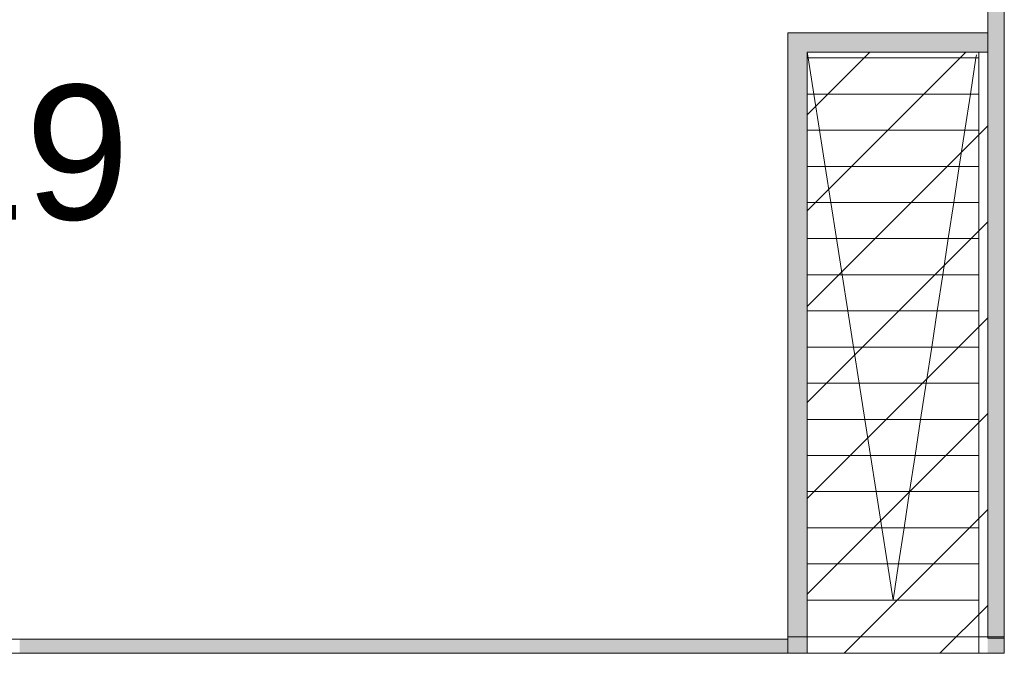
# Model space of a CAD drawing. Header units: inches. Extents: x 15 to 546804, y -66 to 267312.
# Tile 153 of 256: x 469434 to 475429, y 53045 to 56903. Entities that reach past the tile are written whole.
import ezdxf

# ---------------------------------------------------------------- set-up
doc = ezdxf.new("R2010")
doc.units = ezdxf.units.IN
doc.header["$MEASUREMENT"] = 0
doc.layers.add('Binnenwanden', color=2, linetype='Continuous')
doc.layers.add('HVA - Contour lijnen', color=7, linetype='Continuous', lineweight=9)
doc.styles.add('style1', font='arial.ttf', dxfattribs={"height": 250})

msp = doc.modelspace()

# ---------------------------------------------------------------- hatches: boundary and pattern name
at = {"lineweight": 20}
h = msp.add_hatch(color=7, dxfattribs=at)
h.dxf.hatch_style = 1
h.paths.add_polyline_path([(475428.6, 60120.3), (475328, 60120.3), (475328, 53045.3), (475428.6, 53045.3)])
h = msp.add_hatch(color=7, dxfattribs=at)
h.dxf.hatch_style = 1
h.paths.add_polyline_path([(475328.6, 56822.8), (474110.1, 56822.8), (474110.1, 53145.3), (474228.6, 53145.3), (474228.6, 53369.8), (474228.6, 53589.8), (474228.6, 53809.8), (474228.6, 54029.8), (474228.6, 54249.8), (474228.6, 54469.8), (474228.6, 54689.8), (474228.6, 54909.8), (474228.6, 55129.8), (474228.6, 55349.8), (474228.6, 55569.8), (474228.6, 55789.8), (474228.6, 56009.8), (474228.6, 56229.8), (474228.6, 56449.8), (474228.6, 56669.8), (474228.6, 56704.8), (475328.6, 56704.8)])
h.paths.add_polyline_path([(474228.6, 53145.3), (474110.1, 53145.3), (474110.1, 53045.3), (474228.6, 53045.3)])
h = msp.add_hatch(color=7, dxfattribs=at)
h.dxf.hatch_style = 1
h.paths.add_polyline_path([(474110.1, 53130.8), (469433.8, 53130.8), (469433.8, 53045.3), (474110.1, 53045.3)])
at = {"layer": 'HVA - Contour lijnen', "transparency": 33554687}
h = msp.add_hatch(dxfattribs=at)
h.set_pattern_fill('ANSI31', color=8, scale=130)
h.set_pattern_definition([(45, (7224.33, -56948.65), (-291.85832, 291.85832), [])])
h.paths.add_polyline_path([(474228.6, 53045.3), (475328.6, 53045.3), (475328.6, 56704.8), (474228.6, 56704.8)])

# ---------------------------------------------------------------- linework, layer by layer
at = {"color": 7, "lineweight": 20}
for p, q in [((475328.6, 60120.3, 300), (475328.6, 53137.8, 300)), ((475328.6, 60120.3, 3500), (475328.6, 53137.8, 3500)), ((475428.6, 53137.8, 300), (475428.6, 60120.3, 300)), ((475428.6, 53137.8, 3500), (475428.6, 60120.3, 3500)), ((474110.1, 53145.3, 300), (474110.1, 56822.8, 300)), ((474110.1, 56822.8, 300), (475328.6, 56822.8, 300)), ((475328.6, 56704.8, 300), (474228.6, 56704.8, 300)), ((474228.6, 56704.8, 300), (474228.6, 56669.8, 300)), ((474234.1, 56669.8, 300), (474228.6, 56704.8, 300)), ((474228.6, 56704.8, 300), (475328.6, 56704.8, 300)), ((474228.6, 56669.8, 300), (474234.1, 56669.8, 300)), ((474228.6, 56669.8, 300), (474228.6, 56449.8, 300)), ((474234.1, 56669.8, 300), (475255.5, 56669.8, 300)), ((474268.5, 56449.8, 300), (474234.1, 56669.8, 300)), ((475255.5, 56669.8, 300), (475221.9, 56449.8, 300)), ((475258.6, 56689.8, 300), (475255.5, 56669.8, 300)), ((475255.5, 56669.8, 300), (475273.6, 56669.8, 300)), ((475273.6, 56669.8, 300), (475273.6, 56704.8, 300)), ((475273.6, 56449.8, 300), (475273.6, 56669.8, 300)), ((474228.6, 56449.8, 300), (474268.5, 56449.8, 300)), ((474228.6, 56449.8, 300), (474228.6, 56229.8, 300)), ((474268.5, 56449.8, 300), (475221.9, 56449.8, 300)), ((474303, 56229.8, 300), (474268.5, 56449.8, 300)), ((475221.9, 56449.8, 300), (475188.3, 56229.8, 300)), ((475221.9, 56449.8, 300), (475273.6, 56449.8, 300)), ((475273.6, 56229.8, 300), (475273.6, 56449.8, 300)), ((474228.6, 56229.8, 300), (474303, 56229.8, 300)), ((474228.6, 56229.8, 300), (474228.6, 56009.8, 300)), ((474303, 56229.8, 300), (475188.3, 56229.8, 300)), ((474337.5, 56009.8, 300), (474303, 56229.8, 300)), ((475188.3, 56229.8, 300), (475154.6, 56009.8, 300)), ((475188.3, 56229.8, 300), (475273.6, 56229.8, 300)), ((475273.6, 56009.8, 300), (475273.6, 56229.8, 300)), ((474228.6, 56009.8, 300), (474337.5, 56009.8, 300)), ((474228.6, 56009.8, 300), (474228.6, 55789.8, 300)), ((474337.5, 56009.8, 300), (475154.6, 56009.8, 300)), ((474371.9, 55789.8, 300), (474337.5, 56009.8, 300)), ((475154.6, 56009.8, 300), (475121, 55789.8, 300)), ((475154.6, 56009.8, 300), (475273.6, 56009.8, 300)), ((475273.6, 55789.8, 300), (475273.6, 56009.8, 300)), ((474228.6, 55789.8, 300), (474371.9, 55789.8, 300)), ((474228.6, 55789.8, 300), (474228.6, 55569.8, 300)), ((474371.9, 55789.8, 300), (475121, 55789.8, 300)), ((474406.4, 55569.8, 300), (474371.9, 55789.8, 300)), ((475121, 55789.8, 300), (475087.4, 55569.8, 300)), ((475121, 55789.8, 300), (475273.6, 55789.8, 300)), ((475273.6, 55569.8, 300), (475273.6, 55789.8, 300)), ((474228.6, 55569.8, 300), (474406.4, 55569.8, 300)), ((474228.6, 55569.8, 300), (474228.6, 55349.8, 300)), ((474406.4, 55569.8, 300), (475087.4, 55569.8, 300)), ((474440.9, 55349.8, 300), (474406.4, 55569.8, 300)), ((475087.4, 55569.8, 300), (475053.8, 55349.8, 300)), ((475087.4, 55569.8, 300), (475273.6, 55569.8, 300)), ((475273.6, 55349.8, 300), (475273.6, 55569.8, 300)), ((474228.6, 55349.8, 300), (474440.9, 55349.8, 300)), ((474228.6, 55349.8, 300), (474228.6, 55129.8, 300)), ((474440.9, 55349.8, 300), (475053.8, 55349.8, 300)), ((474475.4, 55129.8, 300), (474440.9, 55349.8, 300)), ((475053.8, 55349.8, 300), (475020.1, 55129.8, 300)), ((475053.8, 55349.8, 300), (475273.6, 55349.8, 300)), ((475273.6, 55129.8, 300), (475273.6, 55349.8, 300)), ((474228.6, 55129.8, 300), (474475.4, 55129.8, 300)), ((474228.6, 55129.8, 300), (474228.6, 54909.8, 300)), ((474475.4, 55129.8, 300), (475020.1, 55129.8, 300)), ((474509.8, 54909.8, 300), (474475.4, 55129.8, 300)), ((475020.1, 55129.8, 300), (474986.5, 54909.8, 300)), ((475020.1, 55129.8, 300), (475273.6, 55129.8, 300)), ((475273.6, 54909.8, 300), (475273.6, 55129.8, 300)), ((474228.6, 54909.8, 300), (474509.8, 54909.8, 300)), ((474228.6, 54909.8, 300), (474228.6, 54689.8, 300)), ((474509.8, 54909.8, 300), (474986.5, 54909.8, 300)), ((474544.3, 54689.8, 300), (474509.8, 54909.8, 300)), ((474986.5, 54909.8, 300), (474952.9, 54689.8, 300)), ((474986.5, 54909.8, 300), (475273.6, 54909.8, 300)), ((475273.6, 54689.8, 300), (475273.6, 54909.8, 300)), ((474228.6, 54689.8, 300), (474544.3, 54689.8, 300)), ((474228.6, 54689.8, 300), (474228.6, 54469.8, 300)), ((474544.3, 54689.8, 300), (474952.9, 54689.8, 300)), ((474578.8, 54469.8, 300), (474544.3, 54689.8, 300)), ((474952.9, 54689.8, 300), (474919.2, 54469.8, 300)), ((474952.9, 54689.8, 300), (475273.6, 54689.8, 300)), ((475273.6, 54469.8, 300), (475273.6, 54689.8, 300)), ((474228.6, 54469.8, 300), (474578.8, 54469.8, 300)), ((474228.6, 54469.8, 300), (474228.6, 54249.8, 300)), ((474578.8, 54469.8, 300), (474919.2, 54469.8, 300)), ((474613.2, 54249.8, 300), (474578.8, 54469.8, 300)), ((474919.2, 54469.8, 300), (474885.6, 54249.8, 300)), ((474919.2, 54469.8, 300), (475273.6, 54469.8, 300)), ((475273.6, 54249.8, 300), (475273.6, 54469.8, 300)), ((474228.6, 54249.8, 300), (474613.2, 54249.8, 300)), ((474228.6, 54249.8, 300), (474228.6, 54029.8, 300)), ((474613.2, 54249.8, 300), (474885.6, 54249.8, 300)), ((474647.7, 54029.8, 300), (474613.2, 54249.8, 300)), ((474885.6, 54249.8, 300), (474852, 54029.8, 300)), ((474885.6, 54249.8, 300), (475273.6, 54249.8, 300)), ((475273.6, 54029.8, 300), (475273.6, 54249.8, 300)), ((474228.6, 54029.8, 300), (474647.7, 54029.8, 300)), ((474228.6, 54029.8, 300), (474228.6, 53809.8, 300)), ((474647.7, 54029.8, 300), (474852, 54029.8, 300)), ((474682.2, 53809.8, 300), (474647.7, 54029.8, 300)), ((474852, 54029.8, 300), (474818.4, 53809.8, 300)), ((474852, 54029.8, 300), (475273.6, 54029.8, 300)), ((475273.6, 53809.8, 300), (475273.6, 54029.8, 300)), ((474228.6, 53809.8, 300), (474682.2, 53809.8, 300)), ((474228.6, 53809.8, 300), (474228.6, 53589.8, 300)), ((474682.2, 53809.8, 300), (474818.4, 53809.8, 300)), ((474716.6, 53589.8, 300), (474682.2, 53809.8, 300)), ((474818.4, 53809.8, 300), (474784.7, 53589.8, 300)), ((474818.4, 53809.8, 300), (475273.6, 53809.8, 300)), ((475273.6, 53589.8, 300), (475273.6, 53809.8, 300)), ((474228.6, 53589.8, 300), (474716.6, 53589.8, 300)), ((474228.6, 53589.8, 300), (474228.6, 53369.8, 300)), ((474751.1, 53369.8, 300), (474716.6, 53589.8, 300)), ((474716.6, 53589.8, 300), (474784.7, 53589.8, 300)), ((474784.7, 53589.8, 300), (474751.1, 53369.8, 300)), ((474784.7, 53589.8, 300), (475273.6, 53589.8, 300)), ((475273.6, 53369.8, 300), (475273.6, 53589.8, 300)), ((474228.6, 53369.8, 300), (474228.6, 53045.3, 300)), ((474228.6, 53369.8, 300), (474751.1, 53369.8, 300)), ((474751.1, 53369.8, 300), (475273.6, 53369.8, 300)), ((475273.6, 53045.3, 300), (475273.6, 53369.8, 300)), ((474110.1, 53130.8, 2680), (469316.7, 53130.8, 2680)), ((475428.6, 53145.3, 300), (474110.1, 53145.3, 300)), ((474110.1, 53145.3, 300), (474110.1, 53045.3, 300)), ((475428.6, 53145.3, 3500), (474110.1, 53145.3, 3500)), ((474110.1, 53145.3, 3500), (474110.1, 53045.3, 3500)), ((474110.1, 53145.3, 300), (474110.1, 53145.3, 3500)), ((474110.1, 53045.3, 2680), (474110.1, 53130.8, 2680)), ((475328.6, 53137.8, 300), (475428.6, 53137.8, 300)), ((475328.6, 53137.8, 3500), (475428.6, 53137.8, 3500)), ((475328.6, 53137.8, 300), (475328.6, 53137.8, 3500)), ((475428.6, 53045.3, 300), (475428.6, 53145.3, 300)), ((475428.6, 53045.3, 3500), (475428.6, 53145.3, 3500)), ((475428.6, 53145.3, 300), (475428.6, 53145.3, 3500)), ((475428.6, 53137.8, 300), (475428.6, 53137.8, 3500)), ((469316.7, 53045.3, 2680), (474110.1, 53045.3, 2680)), ((474110.1, 53045.3, 300), (475428.6, 53045.3, 300)), ((474110.1, 53045.3, 3500), (475428.6, 53045.3, 3500)), ((474110.1, 53045.3, 300), (474110.1, 53045.3, 3500)), ((474228.6, 53045.3, 300), (475273.6, 53045.3, 300)), ((475428.6, 53045.3, 300), (475428.6, 53045.3, 3500))]:
    msp.add_line(p, q, dxfattribs=at)
for points, invisible_edges in [([(475328.6, 58987.8, 3500), (475328.6, 53137.8, 300), (475328.6, 53137.8, 3500)], 1), ([(475328.6, 53137.8, 300), (475328.6, 58987.8, 3500), (475328.6, 58987.8, 300)], 1), ([(475428.6, 53137.8, 3500), (475328.6, 58987.8, 3500), (475328.6, 53137.8, 3500)], 1), ([(475328.6, 58987.8, 3500), (475428.6, 53137.8, 3500), (475428.6, 58987.8, 3500)], 1), ([(475428.6, 58987.8, 300), (475328.6, 53137.8, 300), (475328.6, 58987.8, 300)], 1), ([(475328.6, 53137.8, 300), (475428.6, 58987.8, 300), (475428.6, 53137.8, 300)], 1), ([(475428.6, 58987.8, 300), (475428.6, 53137.8, 3500), (475428.6, 53137.8, 300)], 1), ([(475428.6, 53137.8, 3500), (475428.6, 58987.8, 300), (475428.6, 58987.8, 3500)], 1), ([(474234.1, 56669.8, 300), (475273.6, 56704.8, 300), (474228.6, 56704.8, 300)], 1), ([(474268.5, 56449.8, 300), (474228.6, 56669.8, 300), (474228.6, 56449.8, 300)], 1), ([(474228.6, 56669.8, 300), (474268.5, 56449.8, 300), (474234.1, 56669.8, 300)], 1), ([(475273.6, 56704.8, 300), (474234.1, 56669.8, 300), (475255.5, 56669.8, 300)], 13), ([(474268.5, 56449.8, 300), (475255.5, 56669.8, 300), (474234.1, 56669.8, 300)], 1), ([(475255.5, 56669.8, 300), (474268.5, 56449.8, 300), (475221.9, 56449.8, 300)], 1), ([(475273.6, 56449.8, 300), (475255.5, 56669.8, 300), (475221.9, 56449.8, 300)], 1), ([(475273.6, 56704.8, 300), (475255.5, 56669.8, 300), (475273.6, 56669.8, 300)], 1), ([(475255.5, 56669.8, 300), (475273.6, 56449.8, 300), (475273.6, 56669.8, 300)], 1), ([(474303, 56229.8, 300), (474228.6, 56449.8, 300), (474228.6, 56229.8, 300)], 1), ([(474228.6, 56449.8, 300), (474303, 56229.8, 300), (474268.5, 56449.8, 300)], 1), ([(474303, 56229.8, 300), (475221.9, 56449.8, 300), (474268.5, 56449.8, 300)], 1), ([(475221.9, 56449.8, 300), (474303, 56229.8, 300), (475188.3, 56229.8, 300)], 1), ([(475273.6, 56229.8, 300), (475221.9, 56449.8, 300), (475188.3, 56229.8, 300)], 1), ([(475221.9, 56449.8, 300), (475273.6, 56229.8, 300), (475273.6, 56449.8, 300)], 1), ([(474337.5, 56009.8, 300), (474228.6, 56229.8, 300), (474228.6, 56009.8, 300)], 1), ([(474228.6, 56229.8, 300), (474337.5, 56009.8, 300), (474303, 56229.8, 300)], 1), ([(474337.5, 56009.8, 300), (475188.3, 56229.8, 300), (474303, 56229.8, 300)], 1), ([(475188.3, 56229.8, 300), (474337.5, 56009.8, 300), (475154.6, 56009.8, 300)], 1), ([(475273.6, 56009.8, 300), (475188.3, 56229.8, 300), (475154.6, 56009.8, 300)], 1), ([(475188.3, 56229.8, 300), (475273.6, 56009.8, 300), (475273.6, 56229.8, 300)], 1), ([(474371.9, 55789.8, 300), (474228.6, 56009.8, 300), (474228.6, 55789.8, 300)], 1), ([(474228.6, 56009.8, 300), (474371.9, 55789.8, 300), (474337.5, 56009.8, 300)], 1), ([(474371.9, 55789.8, 300), (475154.6, 56009.8, 300), (474337.5, 56009.8, 300)], 1), ([(475154.6, 56009.8, 300), (474371.9, 55789.8, 300), (475121, 55789.8, 300)], 1), ([(475273.6, 55789.8, 300), (475154.6, 56009.8, 300), (475121, 55789.8, 300)], 1), ([(475154.6, 56009.8, 300), (475273.6, 55789.8, 300), (475273.6, 56009.8, 300)], 1), ([(474406.4, 55569.8, 300), (474228.6, 55789.8, 300), (474228.6, 55569.8, 300)], 1), ([(474228.6, 55789.8, 300), (474406.4, 55569.8, 300), (474371.9, 55789.8, 300)], 1), ([(474406.4, 55569.8, 300), (475121, 55789.8, 300), (474371.9, 55789.8, 300)], 1), ([(475121, 55789.8, 300), (474406.4, 55569.8, 300), (475087.4, 55569.8, 300)], 1), ([(475273.6, 55569.8, 300), (475121, 55789.8, 300), (475087.4, 55569.8, 300)], 1), ([(475121, 55789.8, 300), (475273.6, 55569.8, 300), (475273.6, 55789.8, 300)], 1), ([(474440.9, 55349.8, 300), (474228.6, 55569.8, 300), (474228.6, 55349.8, 300)], 1), ([(474228.6, 55569.8, 300), (474440.9, 55349.8, 300), (474406.4, 55569.8, 300)], 1), ([(474440.9, 55349.8, 300), (475087.4, 55569.8, 300), (474406.4, 55569.8, 300)], 1), ([(475087.4, 55569.8, 300), (474440.9, 55349.8, 300), (475053.8, 55349.8, 300)], 1), ([(475273.6, 55349.8, 300), (475087.4, 55569.8, 300), (475053.8, 55349.8, 300)], 1), ([(475087.4, 55569.8, 300), (475273.6, 55349.8, 300), (475273.6, 55569.8, 300)], 1), ([(474475.4, 55129.8, 300), (474228.6, 55349.8, 300), (474228.6, 55129.8, 300)], 1), ([(474228.6, 55349.8, 300), (474475.4, 55129.8, 300), (474440.9, 55349.8, 300)], 1), ([(474475.4, 55129.8, 300), (475053.8, 55349.8, 300), (474440.9, 55349.8, 300)], 1), ([(475053.8, 55349.8, 300), (474475.4, 55129.8, 300), (475020.1, 55129.8, 300)], 1), ([(475273.6, 55129.8, 300), (475053.8, 55349.8, 300), (475020.1, 55129.8, 300)], 1), ([(475053.8, 55349.8, 300), (475273.6, 55129.8, 300), (475273.6, 55349.8, 300)], 1), ([(474509.8, 54909.8, 300), (474228.6, 55129.8, 300), (474228.6, 54909.8, 300)], 1), ([(474228.6, 55129.8, 300), (474509.8, 54909.8, 300), (474475.4, 55129.8, 300)], 1), ([(474509.8, 54909.8, 300), (475020.1, 55129.8, 300), (474475.4, 55129.8, 300)], 1), ([(475020.1, 55129.8, 300), (474509.8, 54909.8, 300), (474986.5, 54909.8, 300)], 1), ([(475273.6, 54909.8, 300), (475020.1, 55129.8, 300), (474986.5, 54909.8, 300)], 1), ([(475020.1, 55129.8, 300), (475273.6, 54909.8, 300), (475273.6, 55129.8, 300)], 1), ([(474544.3, 54689.8, 300), (474228.6, 54909.8, 300), (474228.6, 54689.8, 300)], 1), ([(474228.6, 54909.8, 300), (474544.3, 54689.8, 300), (474509.8, 54909.8, 300)], 1), ([(474544.3, 54689.8, 300), (474986.5, 54909.8, 300), (474509.8, 54909.8, 300)], 1), ([(474986.5, 54909.8, 300), (474544.3, 54689.8, 300), (474952.9, 54689.8, 300)], 1), ([(475273.6, 54689.8, 300), (474986.5, 54909.8, 300), (474952.9, 54689.8, 300)], 1), ([(474986.5, 54909.8, 300), (475273.6, 54689.8, 300), (475273.6, 54909.8, 300)], 1), ([(474578.8, 54469.8, 300), (474228.6, 54689.8, 300), (474228.6, 54469.8, 300)], 1), ([(474228.6, 54689.8, 300), (474578.8, 54469.8, 300), (474544.3, 54689.8, 300)], 1), ([(474578.8, 54469.8, 300), (474952.9, 54689.8, 300), (474544.3, 54689.8, 300)], 1), ([(474952.9, 54689.8, 300), (474578.8, 54469.8, 300), (474919.2, 54469.8, 300)], 1), ([(475273.6, 54469.8, 300), (474952.9, 54689.8, 300), (474919.2, 54469.8, 300)], 1), ([(474952.9, 54689.8, 300), (475273.6, 54469.8, 300), (475273.6, 54689.8, 300)], 1), ([(474613.2, 54249.8, 300), (474228.6, 54469.8, 300), (474228.6, 54249.8, 300)], 1), ([(474228.6, 54469.8, 300), (474613.2, 54249.8, 300), (474578.8, 54469.8, 300)], 1), ([(474613.2, 54249.8, 300), (474919.2, 54469.8, 300), (474578.8, 54469.8, 300)], 1), ([(474919.2, 54469.8, 300), (474613.2, 54249.8, 300), (474885.6, 54249.8, 300)], 1), ([(475273.6, 54249.8, 300), (474919.2, 54469.8, 300), (474885.6, 54249.8, 300)], 1), ([(474919.2, 54469.8, 300), (475273.6, 54249.8, 300), (475273.6, 54469.8, 300)], 1), ([(474647.7, 54029.8, 300), (474228.6, 54249.8, 300), (474228.6, 54029.8, 300)], 1), ([(474228.6, 54249.8, 300), (474647.7, 54029.8, 300), (474613.2, 54249.8, 300)], 1), ([(474647.7, 54029.8, 300), (474885.6, 54249.8, 300), (474613.2, 54249.8, 300)], 1), ([(474885.6, 54249.8, 300), (474647.7, 54029.8, 300), (474852, 54029.8, 300)], 1), ([(475273.6, 54029.8, 300), (474885.6, 54249.8, 300), (474852, 54029.8, 300)], 1), ([(474885.6, 54249.8, 300), (475273.6, 54029.8, 300), (475273.6, 54249.8, 300)], 1), ([(474682.2, 53809.8, 300), (474228.6, 54029.8, 300), (474228.6, 53809.8, 300)], 1), ([(474228.6, 54029.8, 300), (474682.2, 53809.8, 300), (474647.7, 54029.8, 300)], 1), ([(474682.2, 53809.8, 300), (474852, 54029.8, 300), (474647.7, 54029.8, 300)], 1), ([(474852, 54029.8, 300), (474682.2, 53809.8, 300), (474818.4, 53809.8, 300)], 1), ([(475273.6, 53809.8, 300), (474852, 54029.8, 300), (474818.4, 53809.8, 300)], 1), ([(474852, 54029.8, 300), (475273.6, 53809.8, 300), (475273.6, 54029.8, 300)], 1), ([(474716.6, 53589.8, 300), (474228.6, 53809.8, 300), (474228.6, 53589.8, 300)], 1), ([(474228.6, 53809.8, 300), (474716.6, 53589.8, 300), (474682.2, 53809.8, 300)], 1), ([(474716.6, 53589.8, 300), (474818.4, 53809.8, 300), (474682.2, 53809.8, 300)], 1), ([(474818.4, 53809.8, 300), (474716.6, 53589.8, 300), (474784.7, 53589.8, 300)], 1), ([(475273.6, 53589.8, 300), (474818.4, 53809.8, 300), (474784.7, 53589.8, 300)], 1), ([(474818.4, 53809.8, 300), (475273.6, 53589.8, 300), (475273.6, 53809.8, 300)], 1), ([(474751.1, 53369.8, 300), (474228.6, 53589.8, 300), (474228.6, 53369.8, 300)], 1), ([(474228.6, 53589.8, 300), (474751.1, 53369.8, 300), (474716.6, 53589.8, 300)], 1), ([(475273.6, 53369.8, 300), (474784.7, 53589.8, 300), (474751.1, 53369.8, 300)], 1), ([(474784.7, 53589.8, 300), (475273.6, 53369.8, 300), (475273.6, 53589.8, 300)], 1), ([(475273.6, 53045.3, 300), (474228.6, 53369.8, 300), (474228.6, 53045.3, 300)], 1), ([(474228.6, 53369.8, 300), (475273.6, 53045.3, 300), (474751.1, 53369.8, 300)], 3), ([(474751.1, 53369.8, 300), (475273.6, 53045.3, 300), (475273.6, 53369.8, 300)], 1), ([(474110.1, 53045.3, 3500), (474110.1, 53145.3, 300), (474110.1, 53045.3, 300)], 1), ([(474110.1, 53145.3, 300), (474110.1, 53045.3, 3500), (474110.1, 53145.3, 3500)], 1), ([(474110.1, 53145.3, 300), (475428.6, 53145.3, 3500), (475428.6, 53145.3, 300)], 1), ([(475428.6, 53145.3, 3500), (474110.1, 53145.3, 300), (474110.1, 53145.3, 3500)], 1), ([(475428.6, 53145.3, 3500), (474110.1, 53045.3, 3500), (475428.6, 53045.3, 3500)], 1), ([(474110.1, 53045.3, 3500), (475428.6, 53145.3, 3500), (474110.1, 53145.3, 3500)], 1), ([(474110.1, 53045.3, 300), (475428.6, 53145.3, 300), (475428.6, 53045.3, 300)], 1), ([(475428.6, 53145.3, 300), (474110.1, 53045.3, 300), (474110.1, 53145.3, 300)], 1), ([(475428.6, 53137.8, 3500), (475328.6, 53137.8, 300), (475428.6, 53137.8, 300)], 1), ([(475328.6, 53137.8, 300), (475428.6, 53137.8, 3500), (475328.6, 53137.8, 3500)], 1), ([(475428.6, 53145.3, 300), (475428.6, 53045.3, 3500), (475428.6, 53045.3, 300)], 1), ([(475428.6, 53045.3, 3500), (475428.6, 53145.3, 300), (475428.6, 53145.3, 3500)], 1), ([(474110.1, 53045.3, 3500), (475428.6, 53045.3, 300), (475428.6, 53045.3, 3500)], 1), ([(475428.6, 53045.3, 300), (474110.1, 53045.3, 3500), (474110.1, 53045.3, 300)], 1)]:
    msp.add_3dface(points, dxfattribs=dict(at, invisible_edges=invisible_edges))
for points in [[(474234.1, 56669.8, 300), (474228.6, 56704.8, 300), (474228.6, 56669.8, 300)], [(474784.7, 53589.8, 300), (474716.6, 53589.8, 300), (474751.1, 53369.8, 300)]]:
    msp.add_3dface(points, dxfattribs=at)

# ---------------------------------------------------------------- texts
at = {"layer": 'Binnenwanden', "color": 7, "linetype": 'Continuous', "style": 'style1'}
msp.add_text('1.19', height=819, dxfattribs=at).set_placement((467876.4, 55686.4, -150))

doc.saveas('drawing.dxf')
